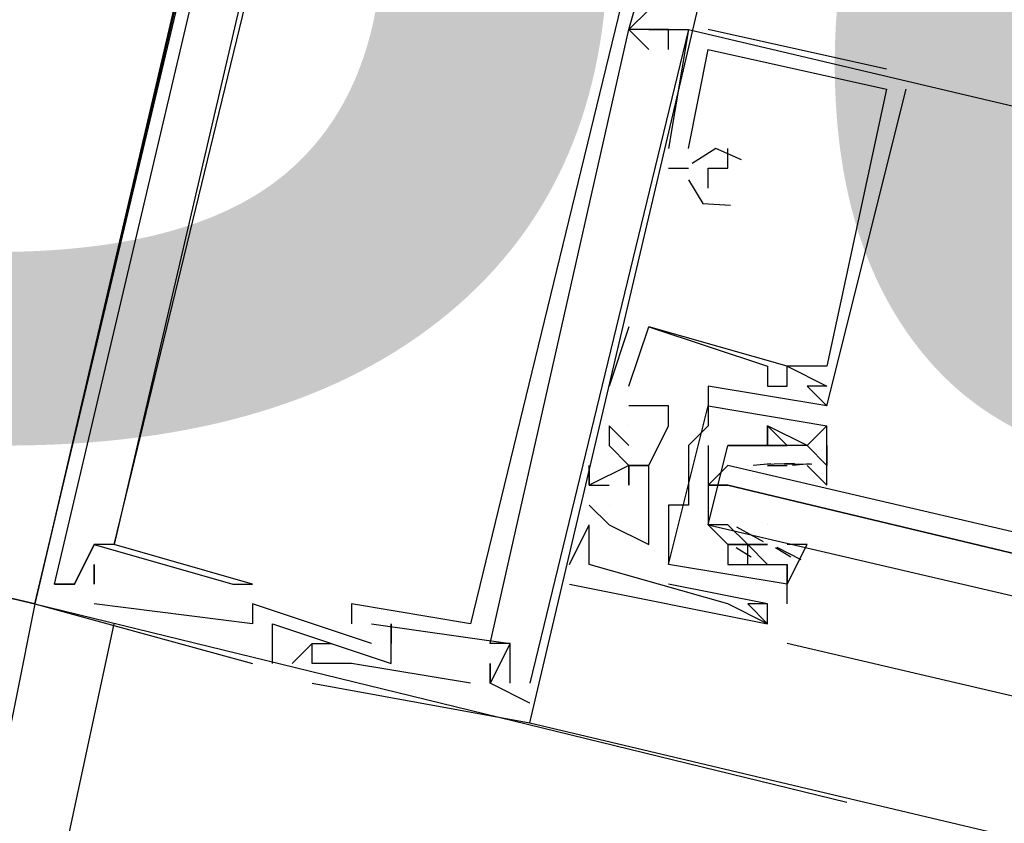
# Model space of a CAD drawing. Header units: feet. Extents: x -79 to 198, y -22 to 181.
# Tile 200 of 256: x 119.097 to 119.759, y 129.15 to 129.691. Entities that reach past the tile are written whole.
import ezdxf
from ezdxf.enums import TextEntityAlignment as Align

# ---------------------------------------------------------------- set-up
doc = ezdxf.new("R2010")
doc.units = ezdxf.units.FT
for name, color, linetype in [('A-LINEA', 7, 'CONTINUOUS'), ('A-MURO-CONCRETO', 8, 'CONTINUOUS'), ('A-NOMBRE-ESPACIO', 2, 'CONTINUOUS')]:
    doc.layers.add(name, color=color, linetype=linetype)

msp = doc.modelspace()

# ---------------------------------------------------------------- linework, layer by layer
at = {"layer": 'A-LINEA'}
for p, q in [((119.5067, 129.6844), (119.5067, 129.6844)), ((119.5067, 129.6844), (119.5067, 129.6844)), ((119.5067, 129.6844), (119.5067, 129.6844)), ((119.5067, 129.6844), (119.5067, 129.6844)), ((119.5067, 129.6844), (119.5067, 129.6844)), ((119.5067, 129.6844), (119.5067, 129.6844)), ((119.5067, 129.6844), (119.5067, 129.6844)), ((119.5067, 129.6844), (119.5067, 129.6844)), ((119.5067, 129.6844), (119.5067, 129.6844)), ((119.52, 129.6844), (119.52, 129.6844)), ((119.52, 129.6844), (119.52, 129.6844)), ((119.52, 129.6844), (119.52, 129.6844)), ((119.52, 129.6844), (119.52, 129.6844)), ((119.52, 129.6844), (119.52, 129.6844)), ((119.52, 129.6844), (119.52, 129.6844)), ((119.5333, 129.6844), (119.5333, 129.6844)), ((119.5467, 129.6844), (119.5333, 129.6044)), ((119.5333, 129.6844), (119.5333, 129.6844)), ((119.5467, 129.6844), (119.5333, 129.6044)), ((119.5333, 129.6844), (119.5333, 129.6844)), ((119.5467, 129.6844), (119.5333, 129.6044)), ((119.5467, 129.6844), (119.5467, 129.6844)), ((119.5467, 129.6844), (119.5467, 129.6844)), ((119.5467, 129.6844), (119.5467, 129.6844)), ((119.5467, 129.6844), (119.5467, 129.6844)), ((119.5467, 129.6844), (119.5467, 129.6844)), ((119.5467, 129.6844), (119.5467, 129.6844)), ((119.68, 129.6578), (119.56, 129.6844)), ((119.56, 129.6844), (119.56, 129.6844)), ((119.68, 129.6578), (119.56, 129.6844)), ((119.56, 129.6844), (119.56, 129.6844)), ((119.68, 129.6578), (119.56, 129.6844)), ((119.56, 129.6844), (119.56, 129.6844)), ((119.52, 129.6711), (119.52, 129.6711)), ((119.52, 129.6711), (119.52, 129.6711)), ((119.52, 129.6711), (119.52, 129.6711)), ((119.5333, 129.6711), (119.5333, 129.6711)), ((119.5333, 129.6711), (119.5333, 129.6711)), ((119.5333, 129.6711), (119.5333, 129.6711)), ((119.56, 129.6711), (119.56, 129.6711)), ((119.56, 129.6711), (119.56, 129.6711)), ((119.56, 129.6711), (119.56, 129.6711)), ((119.56, 129.6711), (119.56, 129.6711)), ((119.56, 129.6711), (119.56, 129.6711)), ((119.56, 129.6711), (119.56, 129.6711)), ((119.68, 129.6578), (119.68, 129.6578)), ((119.68, 129.6578), (119.68, 129.6578)), ((119.68, 129.6578), (119.68, 129.6578)), ((119.68, 129.6444), (119.68, 129.6444)), ((119.68, 129.6444), (119.68, 129.6444)), ((119.68, 129.6444), (119.68, 129.6444)), ((119.68, 129.6444), (119.68, 129.6444)), ((119.68, 129.6444), (119.68, 129.6444)), ((119.68, 129.6444), (119.68, 129.6444)), ((119.6933, 129.6444), (119.6933, 129.6444)), ((119.6933, 129.6444), (119.6933, 129.6444)), ((119.6933, 129.6444), (119.6933, 129.6444)), ((119.5333, 129.6044), (119.5333, 129.6044)), ((119.5333, 129.6044), (119.5333, 129.6044)), ((119.5333, 129.6044), (119.5333, 129.6044)), ((119.5467, 129.6044), (119.5467, 129.6044)), ((119.5467, 129.6044), (119.5467, 129.6044)), ((119.5467, 129.6044), (119.5467, 129.6044)), ((119.5733, 129.6044), (119.5733, 129.6044)), ((119.5733, 129.6044), (119.5733, 129.6044)), ((119.5733, 129.6044), (119.5733, 129.6044)), ((119.5333, 129.5911), (119.5467, 129.5911)), ((119.5333, 129.5911), (119.5333, 129.5911)), ((119.5333, 129.5911), (119.5467, 129.5911)), ((119.5333, 129.5911), (119.5333, 129.5911)), ((119.5333, 129.5911), (119.5467, 129.5911)), ((119.5333, 129.5911), (119.5333, 129.5911)), ((119.5467, 129.5911), (119.5467, 129.5911)), ((119.5467, 129.5911), (119.5467, 129.5911)), ((119.5467, 129.5911), (119.5467, 129.5911)), ((119.56, 129.5911), (119.56, 129.5911)), ((119.56, 129.5911), (119.56, 129.5911)), ((119.56, 129.5911), (119.56, 129.5911)), ((119.5733, 129.5911), (119.5733, 129.5911)), ((119.5733, 129.5911), (119.5733, 129.5911)), ((119.5733, 129.5911), (119.5733, 129.5911)), ((119.56, 129.5778), (119.56, 129.5778)), ((119.56, 129.5778), (119.56, 129.5778)), ((119.56, 129.5778), (119.56, 129.5778)), ((119.5067, 129.4844), (119.4933, 129.4444)), ((119.5067, 129.4844), (119.4933, 129.4444)), ((119.5067, 129.4844), (119.4933, 129.4444)), ((119.5067, 129.4844), (119.5067, 129.4844)), ((119.5067, 129.4844), (119.5067, 129.4844)), ((119.5067, 129.4844), (119.5067, 129.4844)), ((119.52, 129.4844), (119.52, 129.4844)), ((119.52, 129.4844), (119.52, 129.4844)), ((119.52, 129.4844), (119.52, 129.4844)), ((119.52, 129.4844), (119.52, 129.4844)), ((119.52, 129.4844), (119.52, 129.4844)), ((119.52, 129.4844), (119.52, 129.4844)), ((119.6, 129.4578), (119.6, 129.4578)), ((119.6, 129.4578), (119.6, 129.4578)), ((119.6, 129.4578), (119.6, 129.4578)), ((119.6, 129.4578), (119.6, 129.4578)), ((119.6, 129.4578), (119.6, 129.4578)), ((119.6, 129.4578), (119.6, 129.4578)), ((119.6133, 129.4578), (119.6133, 129.4578)), ((119.6133, 129.4578), (119.6133, 129.4578)), ((119.6133, 129.4578), (119.6133, 129.4578)), ((119.6133, 129.4578), (119.6133, 129.4578)), ((119.6133, 129.4578), (119.6133, 129.4578)), ((119.6133, 129.4578), (119.6133, 129.4578)), ((119.64, 129.4578), (119.64, 129.4578)), ((119.64, 129.4578), (119.64, 129.4578)), ((119.64, 129.4578), (119.64, 129.4578)), ((119.4933, 129.4444), (119.4933, 129.4444)), ((119.4933, 129.4444), (119.4933, 129.4444)), ((119.4933, 129.4444), (119.4933, 129.4444)), ((119.5067, 129.4444), (119.5067, 129.4444)), ((119.5067, 129.4444), (119.5067, 129.4444)), ((119.5067, 129.4444), (119.5067, 129.4444)), ((119.5067, 129.4444), (119.5067, 129.4444)), ((119.5067, 129.4444), (119.5067, 129.4444)), ((119.5067, 129.4444), (119.5067, 129.4444)), ((119.56, 129.4444), (119.56, 129.4444)), ((119.56, 129.4444), (119.56, 129.4444)), ((119.6, 129.4444), (119.6, 129.4444)), ((119.6, 129.4444), (119.6, 129.4444)), ((119.6, 129.4444), (119.6, 129.4444)), ((119.6133, 129.4444), (119.6133, 129.4444)), ((119.6133, 129.4444), (119.6133, 129.4444)), ((119.6133, 129.4444), (119.6133, 129.4444)), ((119.6267, 129.4444), (119.6267, 129.4444)), ((119.6267, 129.4444), (119.6267, 129.4444)), ((119.6267, 129.4444), (119.6267, 129.4444)), ((119.64, 129.4444), (119.64, 129.4444)), ((119.64, 129.4444), (119.64, 129.4444)), ((119.64, 129.4444), (119.64, 129.4444)), ((119.5067, 129.4311), (119.5067, 129.4311)), ((119.5067, 129.4311), (119.5067, 129.4311)), ((119.5067, 129.4311), (119.5067, 129.4311)), ((119.5067, 129.4311), (119.5067, 129.4311)), ((119.5067, 129.4311), (119.5067, 129.4311)), ((119.5067, 129.4311), (119.5067, 129.4311)), ((119.5067, 129.4311), (119.5067, 129.4311)), ((119.5067, 129.4311), (119.5067, 129.4311)), ((119.5067, 129.4311), (119.5067, 129.4311)), ((119.5333, 129.4311), (119.5333, 129.4311)), ((119.5333, 129.4311), (119.5333, 129.4311)), ((119.5333, 129.4311), (119.5333, 129.4311)), ((119.56, 129.4311), (119.56, 129.4311)), ((119.56, 129.4311), (119.56, 129.4311)), ((119.64, 129.4311), (119.64, 129.4311)), ((119.64, 129.4311), (119.64, 129.4311)), ((119.64, 129.4311), (119.64, 129.4311)), ((119.64, 129.4311), (119.64, 129.4311)), ((119.64, 129.4311), (119.64, 129.4311)), ((119.4933, 129.4178), (119.4933, 129.4178)), ((119.4933, 129.4178), (119.4933, 129.4178)), ((119.4933, 129.4178), (119.4933, 129.4178)), ((119.5067, 129.4178), (119.5067, 129.4178)), ((119.5067, 129.4178), (119.5067, 129.4178)), ((119.5067, 129.4178), (119.5067, 129.4178)), ((119.5333, 129.4178), (119.5333, 129.4178)), ((119.5333, 129.4178), (119.5333, 129.4178)), ((119.5333, 129.4178), (119.5333, 129.4178)), ((119.56, 129.4178), (119.56, 129.4178)), ((119.56, 129.4178), (119.56, 129.4178)), ((119.6, 129.4178), (119.6, 129.4178)), ((119.6, 129.4178), (119.6, 129.4178)), ((119.6, 129.4178), (119.6, 129.4178)), ((119.6, 129.4178), (119.6, 129.4178)), ((119.64, 129.4178), (119.64, 129.4178)), ((119.64, 129.4178), (119.64, 129.4178)), ((119.64, 129.4178), (119.64, 129.4178)), ((119.64, 129.4178), (119.64, 129.4178)), ((119.4933, 129.4044), (119.4933, 129.4044)), ((119.4933, 129.4044), (119.4933, 129.4044)), ((119.4933, 129.4044), (119.4933, 129.4044)), ((119.5067, 129.4044), (119.5067, 129.4044)), ((119.5067, 129.4044), (119.5067, 129.4044)), ((119.5067, 129.4044), (119.5067, 129.4044)), ((119.5467, 129.4044), (119.5467, 129.4044)), ((119.5467, 129.4044), (119.5467, 129.4044)), ((119.6, 129.4044), (119.6, 129.4044)), ((119.6, 129.4044), (119.6, 129.4044)), ((119.6, 129.4044), (119.6, 129.4044)), ((119.6, 129.4044), (119.6, 129.4044)), ((119.6133, 129.4044), (119.6133, 129.4044)), ((119.6133, 129.4044), (119.6133, 129.4044)), ((119.6133, 129.4044), (119.6133, 129.4044)), ((119.6133, 129.4044), (119.6133, 129.4044)), ((119.6267, 129.4044), (119.6267, 129.4044)), ((119.6267, 129.4044), (119.6267, 129.4044)), ((119.6267, 129.4044), (119.6267, 129.4044)), ((119.6267, 129.4044), (119.6267, 129.4044)), ((119.5902, 129.3913), (119.6021, 129.3923)), ((119.5977, 129.392), (119.6181, 129.3925)), ((119.6168, 129.3913), (119.6287, 129.3923)), ((119.48, 129.3911), (119.48, 129.3911)), ((119.48, 129.3911), (119.48, 129.3911)), ((119.48, 129.3911), (119.48, 129.3911)), ((119.5067, 129.3911), (119.5067, 129.3911)), ((119.5067, 129.3911), (119.5067, 129.3911)), ((119.5067, 129.3911), (119.5067, 129.3911)), ((119.52, 129.3911), (119.52, 129.3911)), ((119.52, 129.3911), (119.52, 129.3911)), ((119.52, 129.3911), (119.52, 129.3911)), ((119.5467, 129.3911), (119.5467, 129.3911)), ((119.5467, 129.3911), (119.5467, 129.3911)), ((119.5867, 129.3911), (119.5867, 129.3911)), ((119.6, 129.3911), (119.6133, 129.3911)), ((119.6, 129.3911), (119.6, 129.3911)), ((119.6115, 129.3919), (119.6298, 129.3922)), ((119.6133, 129.3911), (119.6133, 129.3911)), ((119.6133, 129.3911), (119.6133, 129.3911)), ((119.64, 129.3911), (119.64, 129.3911)), ((119.64, 129.3911), (119.64, 129.3911)), ((119.48, 129.3778), (119.48, 129.3778)), ((119.48, 129.3778), (119.48, 129.3778)), ((119.48, 129.3778), (119.48, 129.3778)), ((119.48, 129.3778), (119.48, 129.3778)), ((119.48, 129.3778), (119.48, 129.3778)), ((119.48, 129.3778), (119.48, 129.3778)), ((119.4933, 129.3778), (119.4933, 129.3778)), ((119.4933, 129.3778), (119.4933, 129.3778)), ((119.4933, 129.3778), (119.4933, 129.3778)), ((119.56, 129.3778), (119.56, 129.3778)), ((119.4933, 129.3511), (119.48, 129.3644)), ((119.48, 129.3644), (119.48, 129.3644)), ((119.4933, 129.3511), (119.48, 129.3644)), ((119.48, 129.3644), (119.48, 129.3644)), ((119.4933, 129.3511), (119.48, 129.3644)), ((119.48, 129.3644), (119.48, 129.3644)), ((119.4933, 129.3644), (119.4933, 129.3644)), ((119.4933, 129.3644), (119.4933, 129.3644)), ((119.4933, 129.3644), (119.4933, 129.3644)), ((119.52, 129.3644), (119.52, 129.3644)), ((119.52, 129.3644), (119.52, 129.3644)), ((119.52, 129.3644), (119.52, 129.3644)), ((119.5333, 129.3644), (119.5333, 129.3644)), ((119.5333, 129.3644), (119.5333, 129.3644)), ((119.5467, 129.3644), (119.5467, 129.3644)), ((119.5467, 129.3644), (119.5467, 129.3644)), ((119.48, 129.3511), (119.48, 129.3511)), ((119.48, 129.3511), (119.48, 129.3511)), ((119.48, 129.3511), (119.48, 129.3511)), ((119.48, 129.3511), (119.48, 129.3511)), ((119.48, 129.3511), (119.48, 129.3511)), ((119.48, 129.3511), (119.48, 129.3511)), ((119.4933, 129.3511), (119.4933, 129.3511)), ((119.4933, 129.3511), (119.4933, 129.3511)), ((119.4933, 129.3511), (119.4933, 129.3511)), ((119.4933, 129.3511), (119.4933, 129.3511)), ((119.4933, 129.3511), (119.4933, 129.3511)), ((119.4933, 129.3511), (119.4933, 129.3511)), ((119.5733, 129.3511), (119.5733, 129.3511)), ((119.5972, 129.3397), (119.5793, 129.3494)), ((119.6, 129.3511), (119.6, 129.3511)), ((119.1467, 129.3378), (119.1467, 129.3378)), ((119.1467, 129.3378), (119.1467, 129.3378)), ((119.1467, 129.3378), (119.1467, 129.3378)), ((119.1467, 129.3378), (119.1467, 129.3378)), ((119.1467, 129.3378), (119.1467, 129.3378)), ((119.1467, 129.3378), (119.1467, 129.3378)), ((119.16, 129.3378), (119.16, 129.3378)), ((119.16, 129.3378), (119.16, 129.3378)), ((119.16, 129.3378), (119.16, 129.3378)), ((119.16, 129.3378), (119.16, 129.3378)), ((119.16, 129.3378), (119.16, 129.3378)), ((119.16, 129.3378), (119.16, 129.3378)), ((119.52, 129.3378), (119.52, 129.3378)), ((119.52, 129.3378), (119.52, 129.3378)), ((119.52, 129.3378), (119.52, 129.3378)), ((119.5333, 129.3378), (119.5333, 129.3378)), ((119.5333, 129.3378), (119.5333, 129.3378)), ((119.5733, 129.3378), (119.5733, 129.3378)), ((119.5733, 129.3378), (119.5733, 129.3378)), ((119.5733, 129.3378), (119.5733, 129.3378)), ((119.5733, 129.3378), (119.5733, 129.3378)), ((119.5889, 129.3293), (119.5788, 129.3355)), ((119.5867, 129.3378), (119.5867, 129.3378)), ((119.5867, 129.3378), (119.5867, 129.3378)), ((119.6, 129.3378), (119.5867, 129.3378)), ((119.5867, 129.3378), (119.5867, 129.3378)), ((119.5867, 129.3378), (119.5867, 129.3378)), ((119.6, 129.3378), (119.6, 129.3378)), ((119.6, 129.3378), (119.6, 129.3378)), ((119.6156, 129.3293), (119.6054, 129.3355)), ((119.6226, 129.3275), (119.6064, 129.3359)), ((119.1467, 129.3244), (119.1467, 129.3244)), ((119.1467, 129.3244), (119.1467, 129.3244)), ((119.1467, 129.3244), (119.1467, 129.3244)), ((119.4667, 129.3244), (119.4667, 129.3244)), ((119.4667, 129.3244), (119.4667, 129.3244)), ((119.4667, 129.3244), (119.4667, 129.3244)), ((119.48, 129.3244), (119.48, 129.3244)), ((119.48, 129.3244), (119.48, 129.3244)), ((119.48, 129.3244), (119.48, 129.3244)), ((119.48, 129.3244), (119.48, 129.3244)), ((119.48, 129.3244), (119.48, 129.3244)), ((119.48, 129.3244), (119.48, 129.3244)), ((119.5333, 129.3244), (119.5333, 129.3244)), ((119.5333, 129.3244), (119.5333, 129.3244)), ((119.5733, 129.3244), (119.5733, 129.3244)), ((119.5733, 129.3244), (119.5733, 129.3244)), ((119.5733, 129.3244), (119.5733, 129.3244)), ((119.5733, 129.3244), (119.5733, 129.3244)), ((119.5867, 129.3244), (119.5867, 129.3244)), ((119.5867, 129.3244), (119.5867, 129.3244)), ((119.6133, 129.2978), (119.6133, 129.3244)), ((119.6133, 129.3244), (119.6133, 129.3244)), ((119.6133, 129.3244), (119.6133, 129.3244)), ((119.6133, 129.2978), (119.6133, 129.3244)), ((119.6133, 129.3244), (119.6133, 129.3244)), ((119.6133, 129.3244), (119.6133, 129.3244)), ((119.12, 129.3111), (119.12, 129.3111)), ((119.12, 129.3111), (119.12, 129.3111)), ((119.12, 129.3111), (119.12, 129.3111)), ((119.12, 129.3111), (119.12, 129.3111)), ((119.12, 129.3111), (119.12, 129.3111)), ((119.12, 129.3111), (119.12, 129.3111)), ((119.1333, 129.3111), (119.1333, 129.3111)), ((119.1333, 129.3111), (119.1333, 129.3111)), ((119.1333, 129.3111), (119.1333, 129.3111)), ((119.1333, 129.3111), (119.1333, 129.3111)), ((119.1333, 129.3111), (119.1333, 129.3111)), ((119.1333, 129.3111), (119.1333, 129.3111)), ((119.1333, 129.3111), (119.1333, 129.3111)), ((119.1333, 129.3111), (119.1333, 129.3111)), ((119.1333, 129.3111), (119.1333, 129.3111)), ((119.1467, 129.3111), (119.1467, 129.3111)), ((119.1467, 129.3111), (119.1467, 129.3111)), ((119.1467, 129.3111), (119.1467, 129.3111)), ((119.1467, 129.3111), (119.1467, 129.3111)), ((119.1467, 129.3111), (119.1467, 129.3111)), ((119.1467, 129.3111), (119.1467, 129.3111)), ((119.24, 129.3111), (119.24, 129.3111)), ((119.24, 129.3111), (119.24, 129.3111)), ((119.24, 129.3111), (119.24, 129.3111)), ((119.2533, 129.3111), (119.2533, 129.3111)), ((119.2533, 129.3111), (119.2533, 129.3111)), ((119.2533, 129.3111), (119.2533, 129.3111)), ((119.4667, 129.3111), (119.4667, 129.3111)), ((119.4667, 129.3111), (119.4667, 129.3111)), ((119.4667, 129.3111), (119.4667, 129.3111)), ((119.6, 129.2978), (119.5333, 129.3111)), ((119.5333, 129.3111), (119.5333, 129.3111)), ((119.6, 129.2978), (119.5333, 129.3111)), ((119.5333, 129.3111), (119.5333, 129.3111)), ((119.6133, 129.3111), (119.6133, 129.3111)), ((119.6133, 129.3111), (119.6133, 129.3111)), ((119.6133, 129.3111), (119.6133, 129.3111)), ((119.6133, 129.3111), (119.6133, 129.3111)), ((119.1067, 129.2978), (119.08, 129.1644)), ((119.1067, 129.2978), (119.6533, 129.1644)), ((119.1067, 129.2978), (119.6533, 129.1644)), ((119.1067, 129.2978), (119.1067, 129.2978)), ((119.1067, 129.2978), (119.1067, 129.2978)), ((119.1067, 129.2978), (119.1067, 129.2978)), ((119.1467, 129.2978), (119.1467, 129.2978)), ((119.1467, 129.2978), (119.1467, 129.2978)), ((119.1467, 129.2978), (119.1467, 129.2978)), ((119.2533, 129.2978), (119.2533, 129.2978)), ((119.2533, 129.2978), (119.2533, 129.2978)), ((119.2533, 129.2978), (119.2533, 129.2978)), ((119.32, 129.2978), (119.32, 129.2978)), ((119.32, 129.2978), (119.32, 129.2978)), ((119.32, 129.2978), (119.32, 129.2978)), ((119.5733, 129.2978), (119.5733, 129.2978)), ((119.5733, 129.2978), (119.5733, 129.2978)), ((119.5733, 129.2978), (119.5733, 129.2978)), ((119.5867, 129.2978), (119.5867, 129.2978)), ((119.5867, 129.2978), (119.5867, 129.2978)), ((119.5867, 129.2978), (119.5867, 129.2978)), ((119.6, 129.2978), (119.6, 129.2978)), ((119.6, 129.2978), (119.6, 129.2978)), ((119.6, 129.2978), (119.6, 129.2978)), ((119.6, 129.2978), (119.6, 129.2978)), ((119.6, 129.2978), (119.6, 129.2978)), ((119.6133, 129.2978), (119.6133, 129.2978)), ((119.6133, 129.2978), (119.6133, 129.2978)), ((119.12, 129.0978), (119.16, 129.2844)), ((119.2533, 129.2844), (119.2533, 129.2844)), ((119.2533, 129.2844), (119.2533, 129.2844)), ((119.2533, 129.2844), (119.2533, 129.2844)), ((119.2667, 129.2578), (119.2667, 129.2844)), ((119.2667, 129.2844), (119.2667, 129.2844)), ((119.2667, 129.2578), (119.2667, 129.2844)), ((119.2667, 129.2844), (119.2667, 129.2844)), ((119.2667, 129.2578), (119.2667, 129.2844)), ((119.2667, 129.2844), (119.2667, 129.2844)), ((119.32, 129.2844), (119.32, 129.2844)), ((119.32, 129.2844), (119.32, 129.2844)), ((119.32, 129.2844), (119.32, 129.2844)), ((119.3333, 129.2844), (119.3333, 129.2844)), ((119.3333, 129.2844), (119.3333, 129.2844)), ((119.3333, 129.2844), (119.3333, 129.2844)), ((119.3467, 129.2844), (119.3467, 129.2844)), ((119.3467, 129.2844), (119.3467, 129.2844)), ((119.3467, 129.2844), (119.3467, 129.2844)), ((119.4, 129.2844), (119.4, 129.2844)), ((119.4, 129.2844), (119.4, 129.2844)), ((119.4, 129.2844), (119.4, 129.2844)), ((119.6, 129.2844), (119.6, 129.2844)), ((119.6, 129.2844), (119.6, 129.2844)), ((119.6, 129.2844), (119.6, 129.2844)), ((119.6, 129.2844), (119.6, 129.2844)), ((119.6, 129.2844), (119.6, 129.2844)), ((119.6, 129.2844), (119.6, 129.2844)), ((119.2667, 129.2711), (119.2667, 129.2711)), ((119.2667, 129.2711), (119.2667, 129.2711)), ((119.2667, 129.2711), (119.2667, 129.2711)), ((119.2933, 129.2711), (119.28, 129.2578)), ((119.2933, 129.2711), (119.28, 129.2578)), ((119.2933, 129.2711), (119.28, 129.2578)), ((119.2933, 129.2711), (119.2933, 129.2711)), ((119.2933, 129.2711), (119.2933, 129.2711)), ((119.2933, 129.2711), (119.2933, 129.2711)), ((119.2933, 129.2711), (119.2933, 129.2711)), ((119.2933, 129.2711), (119.2933, 129.2711)), ((119.2933, 129.2711), (119.2933, 129.2711)), ((119.3067, 129.2711), (119.3067, 129.2711)), ((119.3067, 129.2711), (119.3067, 129.2711)), ((119.3067, 129.2711), (119.3067, 129.2711)), ((119.3333, 129.2711), (119.3333, 129.2711)), ((119.3333, 129.2711), (119.3333, 129.2711)), ((119.3333, 129.2711), (119.3333, 129.2711)), ((119.3467, 129.2711), (119.3467, 129.2711)), ((119.3467, 129.2711), (119.3467, 129.2711)), ((119.3467, 129.2711), (119.3467, 129.2711)), ((119.4133, 129.2711), (119.4133, 129.2711)), ((119.4133, 129.2711), (119.4133, 129.2711)), ((119.4133, 129.2711), (119.4133, 129.2711)), ((119.4267, 129.2711), (119.4267, 129.2711)), ((119.4267, 129.2711), (119.4267, 129.2711)), ((119.4267, 129.2711), (119.4267, 129.2711)), ((119.4267, 129.2711), (119.4267, 129.2711)), ((119.4267, 129.2711), (119.4267, 129.2711)), ((119.4267, 129.2711), (119.4267, 129.2711)), ((122.2933, 128.6444), (119.6133, 129.2711)), ((119.2533, 129.2578), (119.2533, 129.2578)), ((119.2533, 129.2578), (119.2533, 129.2578)), ((119.2533, 129.2578), (119.2533, 129.2578)), ((119.2667, 129.2578), (119.2667, 129.2578)), ((119.2667, 129.2578), (119.2667, 129.2578)), ((119.2667, 129.2578), (119.2667, 129.2578)), ((119.28, 129.2578), (119.28, 129.2578)), ((119.28, 129.2578), (119.28, 129.2578)), ((119.28, 129.2578), (119.28, 129.2578)), ((119.2933, 129.2578), (119.2933, 129.2578)), ((119.2933, 129.2578), (119.2933, 129.2578)), ((119.2933, 129.2578), (119.2933, 129.2578)), ((119.2933, 129.2578), (119.2933, 129.2578)), ((119.2933, 129.2578), (119.2933, 129.2578)), ((119.2933, 129.2578), (119.2933, 129.2578)), ((119.32, 129.2578), (119.32, 129.2578)), ((119.32, 129.2578), (119.32, 129.2578)), ((119.32, 129.2578), (119.32, 129.2578)), ((119.3467, 129.2578), (119.3467, 129.2578)), ((119.3467, 129.2578), (119.3467, 129.2578)), ((119.3467, 129.2578), (119.3467, 129.2578)), ((119.4133, 129.2578), (119.4133, 129.2578)), ((119.4133, 129.2578), (119.4133, 129.2578)), ((119.4133, 129.2578), (119.4133, 129.2578)), ((119.2933, 129.2444), (119.2933, 129.2444)), ((119.2933, 129.2444), (119.2933, 129.2444)), ((119.2933, 129.2444), (119.2933, 129.2444)), ((119.4, 129.2444), (119.4, 129.2444)), ((119.4, 129.2444), (119.4, 129.2444)), ((119.4, 129.2444), (119.4, 129.2444)), ((119.4133, 129.2444), (119.4133, 129.2444)), ((119.4133, 129.2444), (119.4133, 129.2444)), ((119.4133, 129.2444), (119.4133, 129.2444)), ((119.4133, 129.2444), (119.4133, 129.2444)), ((119.4133, 129.2444), (119.4133, 129.2444)), ((119.4133, 129.2444), (119.4133, 129.2444)), ((119.4133, 129.2444), (119.4133, 129.2444)), ((119.4133, 129.2444), (119.4133, 129.2444)), ((119.4133, 129.2444), (119.4133, 129.2444)), ((119.4267, 129.2444), (119.4267, 129.2444)), ((119.4267, 129.2444), (119.4267, 129.2444)), ((119.4267, 129.2444), (119.4267, 129.2444)), ((119.44, 129.2444), (119.44, 129.2444)), ((119.44, 129.2444), (119.44, 129.2444)), ((119.44, 129.2444), (119.44, 129.2444)), ((119.44, 129.2311), (119.44, 129.2311)), ((119.44, 129.2311), (119.44, 129.2311)), ((119.44, 129.2311), (119.44, 129.2311)), ((119.44, 129.2178), (119.44, 129.2178)), ((119.44, 129.2178), (119.44, 129.2178)), ((119.44, 129.2178), (126.6933, 127.4978)), ((119.44, 129.2178), (119.44, 129.2178))]:
    msp.add_line(p, q, dxfattribs=at)
for points in [[(119.1067, 129.2978), (119.4533, 130.7511), (116.04, 131.5511), (115.6933, 130.0978), (119.1067, 129.2978)], [(119.2667, 129.9644), (119.2667, 129.9644), (119.2667, 129.9644), (119.28, 129.9644), (119.2667, 129.9778), (119.1067, 129.2978), (119.2533, 129.2578)], [(119.2667, 129.9644), (119.2667, 129.9644), (119.2667, 129.9644), (119.28, 129.9644), (119.2667, 129.9778), (119.1067, 129.2978), (119.2533, 129.2578)], [(119.2667, 129.9644), (119.2667, 129.9644), (119.2667, 129.9644), (119.28, 129.9644), (119.2667, 129.9778), (119.1067, 129.2978), (119.2533, 129.2578)], [(119.2933, 129.2444), (119.44, 129.2178), (119.6, 129.8978)], [(119.2933, 129.2444), (119.44, 129.2178), (119.6, 129.8978)], [(119.2933, 129.2444), (119.44, 129.2178), (119.6, 129.8978)], [(119.24, 129.7378), (119.2533, 129.7378), (119.16, 129.3378), (119.1467, 129.3378), (119.1333, 129.3111), (119.12, 129.3111), (119.1333, 129.3111), (119.1467, 129.3378), (119.24, 129.3111), (119.2533, 129.3111), (119.16, 129.3378), (119.28, 129.8311), (119.3733, 129.8178), (119.3733, 129.8178), (119.36, 129.8311), (119.36, 129.8178), (119.28, 129.8444), (119.2533, 129.8578)], [(119.24, 129.7378), (119.2533, 129.7378), (119.16, 129.3378), (119.1467, 129.3378), (119.1333, 129.3111), (119.12, 129.3111), (119.1333, 129.3111), (119.1467, 129.3378), (119.24, 129.3111), (119.2533, 129.3111), (119.16, 129.3378), (119.28, 129.8311), (119.3733, 129.8178), (119.3733, 129.8178), (119.36, 129.8311), (119.36, 129.8178), (119.28, 129.8444), (119.2533, 129.8578)], [(119.24, 129.7378), (119.2533, 129.7378), (119.16, 129.3378), (119.1467, 129.3378), (119.1333, 129.3111), (119.12, 129.3111), (119.1333, 129.3111), (119.1467, 129.3378), (119.24, 129.3111), (119.2533, 129.3111), (119.16, 129.3378), (119.28, 129.8311), (119.3733, 129.8178), (119.3733, 129.8178), (119.36, 129.8311), (119.36, 129.8178), (119.28, 129.8444), (119.2533, 129.8578)], [(119.5067, 129.8044), (119.5067, 129.7911), (119.56, 129.7778), (119.5467, 129.6978), (119.52, 129.6978), (119.5067, 129.6844)], [(119.5067, 129.8044), (119.5067, 129.7911), (119.56, 129.7778), (119.5467, 129.6978), (119.52, 129.6978), (119.5067, 129.6844)], [(119.5067, 129.8044), (119.5067, 129.7911), (119.56, 129.7778), (119.5467, 129.6978), (119.52, 129.6978), (119.5067, 129.6844)], [(119.44, 129.7911), (119.52, 129.7778), (119.4, 129.2844), (119.32, 129.2978), (119.32, 129.2844)], [(119.44, 129.7911), (119.52, 129.7778), (119.4, 129.2844), (119.32, 129.2978), (119.32, 129.2844)], [(119.44, 129.7911), (119.52, 129.7778), (119.4, 129.2844), (119.32, 129.2978), (119.32, 129.2844)], [(119.5333, 129.6711), (119.5333, 129.6844), (119.52, 129.6844), (119.5067, 129.6844), (119.5333, 129.7778)], [(119.5333, 129.6711), (119.5333, 129.6844), (119.52, 129.6844), (119.5067, 129.6844), (119.5333, 129.7778)], [(119.5333, 129.6711), (119.5333, 129.6844), (119.52, 129.6844), (119.5067, 129.6844), (119.5333, 129.7778)], [(119.1333, 129.3111), (119.12, 129.3111), (119.2267, 129.7644), (119.24, 129.7511), (119.2533, 129.7511)], [(119.1333, 129.3111), (119.12, 129.3111), (119.2267, 129.7644), (119.24, 129.7511), (119.2533, 129.7511)], [(119.1333, 129.3111), (119.12, 129.3111), (119.2267, 129.7644), (119.24, 129.7511), (119.2533, 129.7511)], [(119.4267, 129.2444), (119.4267, 129.2711), (119.4133, 129.2711), (119.5067, 129.6844), (119.52, 129.6711)], [(119.4267, 129.2444), (119.4267, 129.2711), (119.4133, 129.2711), (119.5067, 129.6844), (119.52, 129.6711)], [(119.4267, 129.2444), (119.4267, 129.2711), (119.4133, 129.2711), (119.5067, 129.6844), (119.52, 129.6711)], [(119.52, 129.6844), (119.5467, 129.6844), (119.44, 129.2444)], [(119.52, 129.6844), (119.5467, 129.6844), (119.44, 129.2444)], [(119.52, 129.6844), (119.5467, 129.6844), (119.44, 129.2444)], [(119.5467, 129.6844), (122.3733, 129.0178), (123.0667, 128.8578)], [(119.5467, 129.6044), (119.56, 129.6711), (119.68, 129.6444), (119.64, 129.4578), (119.6133, 129.4578)], [(119.5467, 129.6044), (119.56, 129.6711), (119.68, 129.6444), (119.64, 129.4578), (119.6133, 129.4578)], [(119.5467, 129.6044), (119.56, 129.6711), (119.68, 129.6444), (119.64, 129.4578), (119.6133, 129.4578)], [(119.5067, 129.4444), (119.52, 129.4844), (119.6, 129.4578), (119.6, 129.4444), (119.6133, 129.4444), (119.6133, 129.4578), (119.64, 129.4444), (119.6267, 129.4444), (119.64, 129.4311), (119.6933, 129.6444)], [(119.5067, 129.4444), (119.52, 129.4844), (119.6, 129.4578), (119.6, 129.4444), (119.6133, 129.4444), (119.6133, 129.4578), (119.64, 129.4444), (119.6267, 129.4444), (119.64, 129.4311), (119.6933, 129.6444)], [(119.5067, 129.4444), (119.52, 129.4844), (119.6, 129.4578), (119.6, 129.4444), (119.6133, 129.4444), (119.6133, 129.4578), (119.64, 129.4444), (119.6267, 129.4444), (119.64, 129.4311), (119.6933, 129.6444)], [(119.5824, 129.5968), (119.5652, 129.6044), (119.5493, 129.5943)], [(119.5824, 129.5968), (119.5652, 129.6044), (119.5493, 129.5943)], [(119.5824, 129.5968), (119.5652, 129.6044), (119.5493, 129.5943)], [(119.56, 129.5778), (119.56, 129.5911), (119.56, 129.5911), (119.5733, 129.5911), (119.5733, 129.6044)], [(119.56, 129.5778), (119.56, 129.5911), (119.56, 129.5911), (119.5733, 129.5911), (119.5733, 129.6044)], [(119.56, 129.5778), (119.56, 129.5911), (119.56, 129.5911), (119.5733, 129.5911), (119.5733, 129.6044)], [(119.5467, 129.5834), (119.5564, 129.5673), (119.5751, 129.5663)], [(119.5467, 129.5834), (119.5564, 129.5673), (119.5751, 129.5663)], [(119.5467, 129.5834), (119.5564, 129.5673), (119.5751, 129.5663)], [(119.6133, 129.4578), (119.52, 129.4844), (119.52, 129.4844)], [(119.6133, 129.4578), (119.52, 129.4844), (119.52, 129.4844)], [(119.6133, 129.4578), (119.52, 129.4844), (119.52, 129.4844)], [(119.64, 129.4311), (119.56, 129.4444), (119.56, 129.4178), (119.5467, 129.4044), (119.5467, 129.3911), (119.5467, 129.3644), (119.5333, 129.3644), (119.5333, 129.3378), (119.5333, 129.3244)], [(119.64, 129.4311), (119.56, 129.4444), (119.56, 129.4178), (119.5467, 129.4044), (119.5467, 129.3911), (119.5467, 129.3644), (119.5333, 129.3644), (119.5333, 129.3378), (119.5333, 129.3244)], [(119.4933, 129.3511), (119.52, 129.3378), (119.52, 129.3644), (119.52, 129.3911), (119.5333, 129.4178), (119.5333, 129.4311), (119.5067, 129.4311)], [(119.4933, 129.3511), (119.52, 129.3378), (119.52, 129.3644), (119.52, 129.3911), (119.5333, 129.4178), (119.5333, 129.4311), (119.5067, 129.4311)], [(119.4933, 129.3511), (119.52, 129.3378), (119.52, 129.3644), (119.52, 129.3911), (119.5333, 129.4178), (119.5333, 129.4311), (119.5067, 129.4311)], [(119.5333, 129.3244), (119.56, 129.4311), (119.64, 129.4178), (119.6267, 129.4044), (119.6, 129.4178), (119.6, 129.4044), (119.6, 129.4178), (119.6133, 129.4044), (119.6, 129.4044), (119.6133, 129.4044)], [(119.5333, 129.3244), (119.56, 129.4311), (119.64, 129.4178), (119.6267, 129.4044), (119.6, 129.4178), (119.6, 129.4044), (119.6, 129.4178), (119.6133, 129.4044), (119.6, 129.4044), (119.6133, 129.4044)], [(119.5067, 129.4044), (119.4933, 129.4178), (119.4933, 129.4044), (119.5067, 129.3911), (119.5067, 129.3911), (119.48, 129.3778), (119.48, 129.3911), (119.48, 129.3778), (119.4933, 129.3778)], [(119.5067, 129.4044), (119.4933, 129.4178), (119.4933, 129.4044), (119.5067, 129.3911), (119.5067, 129.3911), (119.48, 129.3778), (119.48, 129.3911), (119.48, 129.3778), (119.4933, 129.3778)], [(119.5067, 129.4044), (119.4933, 129.4178), (119.4933, 129.4044), (119.5067, 129.3911), (119.5067, 129.3911), (119.48, 129.3778), (119.48, 129.3911), (119.48, 129.3778), (119.4933, 129.3778)], [(119.6267, 129.4044), (119.64, 129.3911), (119.64, 129.4178)], [(119.6267, 129.4044), (119.64, 129.3911), (119.64, 129.4178)], [(119.56, 129.4044), (119.56, 129.3511), (119.5733, 129.3378), (119.5867, 129.3378), (119.6, 129.3244), (119.6133, 129.3244), (119.6133, 129.3111), (119.6267, 129.3378), (119.6133, 129.3378)], [(119.5867, 129.3378), (119.5733, 129.3511), (119.56, 129.3511), (119.5733, 129.4044), (119.5867, 129.4044), (119.6, 129.4044)], [(119.6267, 129.3911), (119.64, 129.3778), (119.64, 129.4044), (119.64, 129.3911), (119.6267, 129.4044), (119.6, 129.4044), (119.5867, 129.4044), (119.5733, 129.4044)], [(119.52, 129.3911), (119.5067, 129.3911), (119.5067, 129.3778), (119.5067, 129.3911), (119.52, 129.3911), (119.5067, 129.3911)], [(119.52, 129.3911), (119.5067, 129.3911), (119.5067, 129.3778), (119.5067, 129.3911), (119.52, 129.3911), (119.5067, 129.3911)], [(119.52, 129.3911), (119.5067, 129.3911), (119.5067, 129.3778), (119.5067, 129.3911), (119.52, 129.3911), (119.5067, 129.3911)], [(122.32, 128.7511), (119.5733, 129.3911), (119.56, 129.3778), (119.5733, 129.3778), (122.3067, 128.7244), (119.5733, 129.3778), (119.56, 129.3778), (119.56, 129.3644), (119.56, 129.3511), (122.3067, 128.7111)], [(119.4667, 129.3244), (119.48, 129.3511), (119.48, 129.3511)], [(119.4667, 129.3111), (119.6, 129.2844), (119.6, 129.2978), (119.5867, 129.2978), (119.6, 129.2844), (119.5733, 129.2978), (119.48, 129.3244), (119.48, 129.3511)], [(119.4667, 129.3244), (119.48, 129.3511), (119.48, 129.3511)], [(119.4667, 129.3111), (119.6, 129.2844), (119.6, 129.2978), (119.5867, 129.2978), (119.6, 129.2844), (119.5733, 129.2978), (119.48, 129.3244), (119.48, 129.3511)], [(119.4667, 129.3244), (119.48, 129.3511), (119.48, 129.3511)], [(119.4667, 129.3111), (119.6, 129.2844), (119.6, 129.2978), (119.5867, 129.2978), (119.6, 129.2844), (119.5733, 129.2978), (119.48, 129.3244), (119.48, 129.3511)], [(119.5733, 129.3378), (119.5733, 129.3244), (119.6133, 129.3244), (119.6133, 129.3111), (119.5333, 129.3244)], [(119.5733, 129.3378), (119.5733, 129.3244), (119.6133, 129.3244), (119.6133, 129.3111), (119.5333, 129.3244)], [(119.5867, 129.3378), (119.5733, 129.3378), (119.5733, 129.3244), (119.5867, 129.3244), (119.5867, 129.3378), (119.6, 129.3378), (119.6, 129.3378)], [(119.5867, 129.3378), (119.5733, 129.3378), (119.5733, 129.3244), (119.5867, 129.3244), (119.5867, 129.3378), (119.6, 129.3378), (119.6, 129.3378)], [(119.1467, 129.3111), (119.1467, 129.3244), (119.1467, 129.3111)], [(119.1467, 129.3111), (119.1467, 129.3244), (119.1467, 129.3111)], [(119.1467, 129.3111), (119.1467, 129.3244), (119.1467, 129.3111)], [(119.3333, 129.2711), (119.2533, 129.2978), (119.2533, 129.2844), (119.1467, 129.2978)], [(119.3333, 129.2711), (119.2533, 129.2978), (119.2533, 129.2844), (119.1467, 129.2978)], [(119.3333, 129.2711), (119.2533, 129.2978), (119.2533, 129.2844), (119.1467, 129.2978)], [(119.2667, 129.2844), (119.3467, 129.2578), (119.3467, 129.2844), (119.3467, 129.2711)], [(119.2667, 129.2844), (119.3467, 129.2578), (119.3467, 129.2844), (119.3467, 129.2711)], [(119.2667, 129.2844), (119.3467, 129.2578), (119.3467, 129.2844), (119.3467, 129.2711)], [(119.3333, 129.2844), (119.4267, 129.2711), (119.4133, 129.2444)], [(119.3333, 129.2844), (119.4267, 129.2711), (119.4133, 129.2444)], [(119.3333, 129.2844), (119.4267, 129.2711), (119.4133, 129.2444)], [(119.4, 129.2444), (119.32, 129.2578), (119.2933, 129.2578), (119.2933, 129.2711), (119.3067, 129.2711)], [(119.4, 129.2444), (119.32, 129.2578), (119.2933, 129.2578), (119.2933, 129.2711), (119.3067, 129.2711)], [(119.4, 129.2444), (119.32, 129.2578), (119.2933, 129.2578), (119.2933, 129.2711), (119.3067, 129.2711)], [(119.44, 129.2311), (119.4133, 129.2444), (119.4133, 129.2578), (119.4133, 129.2444)], [(119.44, 129.2311), (119.4133, 129.2444), (119.4133, 129.2578), (119.4133, 129.2444)], [(119.44, 129.2311), (119.4133, 129.2444), (119.4133, 129.2578), (119.4133, 129.2444)]]:
    msp.add_lwpolyline(points, dxfattribs=at)
at = {"layer": 'A-MURO-CONCRETO'}
msp.add_lwpolyline([(115.6933, 130.0978), (119.2933, 130.0978), (119.1067, 129.2978), (115.6933, 130.0978), (115.6933, 130.0978)], dxfattribs=at)

# ---------------------------------------------------------------- texts
at = {"layer": 'A-NOMBRE-ESPACIO'}
msp.add_text('Balcón', height=1.2, dxfattribs=at).set_placement((120.96, 129.4044), align=Align.CENTER)

doc.saveas('drawing.dxf')
